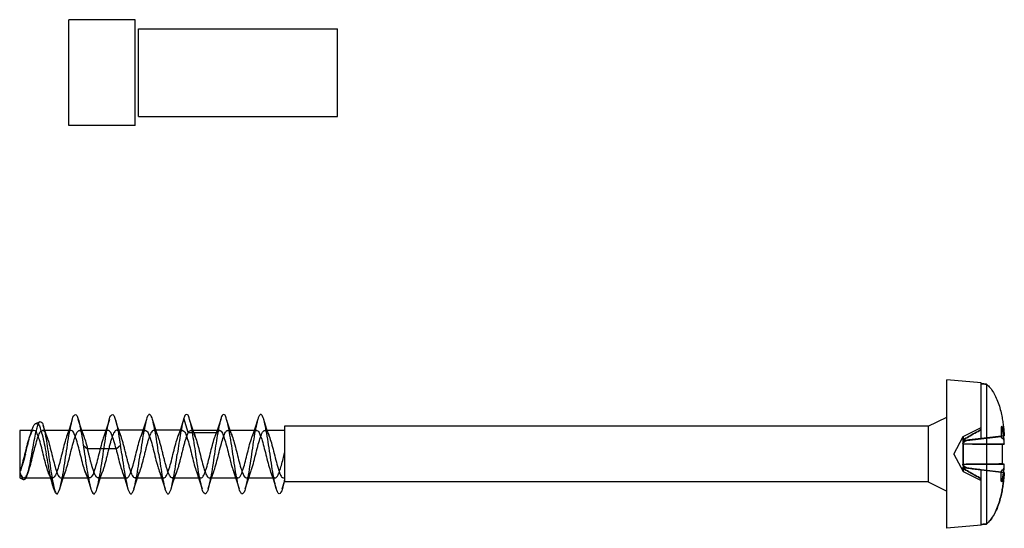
# Model space of a CAD drawing. Header units: millimetres. Extents: x 47 to 247, y 33 to 373.
# Tile 4 of 6: x 130 to 167, y 142 to 162. Entities that reach past the tile are written whole.
import ezdxf

# ---------------------------------------------------------------- set-up
doc = ezdxf.new("R2010")
doc.units = ezdxf.units.MM
doc.header["$LTSCALE"] = 26.395249
doc.layers.get('0').update_dxf_attribs({"linetype": 'CONTINUOUS'})

msp = doc.modelspace()

# ---------------------------------------------------------------- linework, layer by layer
at = {"color": 7}
for p, q in [((134.68, 161.581), (132.18, 161.581)), ((132.18, 157.581), (132.18, 161.581)), ((134.68, 157.581), (134.68, 161.581)), ((134.804, 161.231), (142.321, 161.231)), ((134.804, 157.931), (134.804, 161.231)), ((142.321, 157.931), (142.321, 161.231)), ((134.804, 157.931), (142.321, 157.931)), ((134.68, 157.581), (132.18, 157.581)), ((166.621, 147.867), (165.321, 147.981)), ((165.321, 142.381), (165.321, 147.981)), ((166.621, 145.771), (166.621, 147.867)), ((166.821, 147.82), (166.821, 142.543)), ((136.682, 145.992), (136.521, 146.533)), ((137.921, 146.533), (137.76, 145.992)), ((164.621, 146.231), (165.321, 146.581)), ((130.93, 146.342), (131.093, 146.412)), ((135.06, 146.081), (133.982, 146.081)), ((136.46, 146.081), (135.382, 146.081)), ((137.861, 146.078), (136.784, 146.078)), ((139.261, 146.078), (138.184, 146.078)), ((140.321, 146.078), (139.585, 146.078)), ((164.621, 146.231), (140.321, 146.231)), ((140.321, 146.231), (140.321, 144.131)), ((164.621, 146.231), (164.621, 144.131)), ((165.937, 145.841), (166.621, 146.182)), ((167.404, 146.229), (167.371, 146.206)), ((167.371, 146.206), (167.371, 145.846)), ((167.404, 146.183), (167.371, 146.206)), ((130.859, 146.078), (130.321, 146.078)), ((130.321, 146.078), (130.321, 144.281)), ((130.767, 146.049), (130.693, 145.84)), ((132.26, 146.078), (131.183, 146.078)), ((133.66, 146.077), (132.584, 146.077)), ((137.76, 145.991), (136.682, 145.991)), ((165.586, 145.181), (165.937, 145.841)), ((165.923, 145.686), (166.621, 145.772)), ((165.936, 145.716), (165.923, 145.686)), ((166.074, 145.696), (167.371, 145.846)), ((167.371, 145.846), (166.075, 145.697)), ((166.621, 145.771), (167.49, 145.877)), ((167.49, 145.877), (166.621, 145.771)), ((167.485, 145.869), (167.489, 145.875)), ((167.49, 145.877), (167.487, 145.872)), ((132.721, 145.515), (132.882, 145.381)), ((133.96, 145.381), (132.882, 145.381)), ((133.96, 145.381), (134.121, 145.515)), ((165.923, 145.686), (165.932, 145.685)), ((165.924, 145.686), (165.932, 145.685)), ((167.491, 145.563), (165.924, 145.567)), ((165.925, 145.569), (165.932, 145.569)), ((165.925, 145.569), (167.491, 145.565)), ((165.936, 145.566), (165.928, 145.567)), ((167.414, 145.552), (167.414, 144.81)), ((165.586, 145.181), (165.937, 144.521)), ((165.922, 144.798), (167.491, 144.801)), ((165.922, 144.798), (165.931, 144.798)), ((165.923, 144.676), (165.931, 144.677)), ((167.491, 144.799), (165.924, 144.796)), ((165.936, 144.796), (165.928, 144.796)), ((166.074, 144.666), (167.371, 144.516)), ((166.074, 144.666), (167.371, 144.517)), ((166.621, 142.495), (166.621, 144.592)), ((166.621, 144.592), (167.49, 144.485)), ((167.49, 144.485), (166.621, 144.592)), ((130.321, 144.281), (130.465, 144.219)), ((130.483, 144.285), (131.559, 144.285)), ((130.602, 144.39), (130.648, 144.521)), ((131.883, 144.285), (132.96, 144.285)), ((133.282, 144.281), (134.36, 144.281)), ((134.682, 144.281), (135.76, 144.281)), ((136.082, 144.281), (137.161, 144.281)), ((137.484, 144.284), (138.561, 144.284)), ((138.884, 144.284), (139.962, 144.284)), ((140.284, 144.283), (140.321, 144.283)), ((165.937, 144.521), (166.621, 144.18)), ((167.371, 144.156), (167.371, 144.516)), ((167.485, 144.493), (167.489, 144.488)), ((167.49, 144.485), (167.487, 144.49)), ((140.234, 143.87), (140.321, 144.147)), ((164.621, 144.131), (140.321, 144.131)), ((164.621, 144.131), (165.321, 143.781)), ((167.404, 144.179), (167.371, 144.156)), ((167.404, 144.133), (167.371, 144.156)), ((166.621, 142.495), (165.321, 142.381))]:
    msp.add_line(p, q, dxfattribs=at)
for points in [[(132.308, 146.493), (132.2, 146.149), (132.094, 145.841)], [(132.749, 145.84), (132.643, 146.148), (132.534, 146.491)], [(133.708, 146.492), (133.598, 146.143), (133.494, 145.842)], [(134.148, 145.842), (134.078, 146.043), (134.006, 146.261), (133.934, 146.494)], [(135.108, 146.493), (135, 146.15), (134.894, 145.842)], [(135.548, 145.842), (135.478, 146.043), (135.408, 146.256), (135.334, 146.492)], [(136.508, 146.493), (136.4, 146.15), (136.294, 145.842)], [(136.949, 145.839), (136.843, 146.149), (136.734, 146.494)], [(137.908, 146.493), (137.8, 146.15), (137.694, 145.842)], [(138.349, 145.839), (138.243, 146.148), (138.134, 146.492)], [(139.309, 146.495), (139.2, 146.15), (139.094, 145.841)], [(139.749, 145.839), (139.643, 146.149), (139.534, 146.494)], [(131.348, 145.842), (131.28, 146.037), (131.208, 146.256)], [(131.394, 144.522), (131.491, 144.24), (131.59, 143.93)], [(131.833, 143.868), (131.942, 144.213), (132.049, 144.523)], [(132.794, 144.521), (132.9, 144.213), (133.008, 143.87)], [(133.234, 143.869), (133.306, 144.101), (133.377, 144.318), (133.448, 144.52)], [(134.194, 144.521), (134.3, 144.212), (134.409, 143.868)], [(134.634, 143.869), (134.707, 144.102), (134.778, 144.32), (134.848, 144.52)], [(135.594, 144.52), (135.7, 144.212), (135.808, 143.87)], [(136.034, 143.87), (136.106, 144.102), (136.177, 144.318), (136.248, 144.52)], [(136.994, 144.521), (137.1, 144.212), (137.209, 143.868)], [(137.434, 143.87), (137.543, 144.214), (137.649, 144.523)], [(138.394, 144.522), (138.497, 144.221), (138.608, 143.871)], [(138.834, 143.869), (138.943, 144.214), (139.049, 144.524)], [(139.795, 144.519), (139.9, 144.211), (140.009, 143.868)]]:
    msp.add_lwpolyline(points, dxfattribs=at)
for centre, radius, start, end in [((172.159, 122.609), 23.725, 101.3633, 101.6436), ((171.997, 123.411), 22.906, 101.3596, 101.6499), ((99.843, 89.953), 87.659, 39.49799, 39.61473), ((101.788, 91.561), 85.135, 39.49572, 39.61592), ((158.654, 145.261), 8.842, 1.9641, 2.9005), ((158.705, 145.263), 8.791, 1.9711, 2.9025), ((54.771, 133.466), 80.26, 8.39312, 8.63405), ((99.841, 200.411), 87.662, 320.38527, 320.50201), ((101.723, 198.856), 85.22, 320.38413, 320.50423), ((158.617, 145.103), 8.879, 357.1008, 358.0435), ((158.654, 145.102), 8.842, 357.0995, 358.0359), ((172.16, 167.757), 23.728, 258.3564, 258.6367), ((172.007, 167.003), 22.96, 258.3503, 258.64)]:
    msp.add_arc(centre, radius, start, end, dxfattribs=at)
for points, knots in [([(166.821, 147.82), (166.799, 147.822), (166.754, 147.829), (166.687, 147.829), (166.643, 147.835), (166.621, 147.837)], [0, 0, 0, 0, 0.334885, 0.667694, 1, 1, 1, 1]), ([(166.621, 147.837), (166.643, 147.835), (166.687, 147.829), (166.754, 147.829), (166.799, 147.822), (166.821, 147.82)], [0, 0, 0, 0, 0.332443, 0.665251, 1, 1, 1, 1]), ([(166.821, 147.82), (166.87, 147.778), (166.965, 147.681), (167.087, 147.505), (167.196, 147.292), (167.287, 147.053), (167.356, 146.807), (167.405, 146.578), (167.439, 146.372), (167.463, 146.188), (167.479, 146.026), (167.487, 145.925), (167.49, 145.877)], [0, 0, 0, 0, 0.092065, 0.192174, 0.305422, 0.431988, 0.557323, 0.668592, 0.767339, 0.855018, 0.932275, 1, 1, 1, 1]), ([(132.071, 145.181), (132.095, 145.342), (132.142, 145.646), (132.202, 146.062), (132.288, 146.385), (132.313, 146.592), (132.451, 146.716), (132.532, 146.509), (132.587, 146.299), (132.657, 145.927), (132.699, 145.662), (132.721, 145.515)], [0, 0, 0, 0, 0.175629, 0.332567, 0.454555, 0.532462, 0.564468, 0.610284, 0.704497, 0.83955, 1, 1, 1, 1]), ([(133.471, 145.181), (133.495, 145.341), (133.542, 145.645), (133.603, 146.061), (133.687, 146.385), (133.714, 146.591), (133.85, 146.716), (133.933, 146.512), (133.986, 146.302), (134.057, 145.93), (134.098, 145.664), (134.121, 145.515)], [0, 0, 0, 0, 0.174982, 0.332055, 0.455149, 0.532368, 0.564334, 0.609789, 0.702878, 0.837346, 1, 1, 1, 1]), ([(135.571, 145.181), (135.548, 145.337), (135.503, 145.634), (135.441, 146.036), (135.365, 146.368), (135.327, 146.561), (135.221, 146.718), (135.115, 146.561), (135.077, 146.37), (135.002, 146.039), (134.939, 145.635), (134.894, 145.338), (134.871, 145.181)], [0, 0, 0, 0, 0.151394, 0.288119, 0.396687, 0.467932, 0.50002, 0.532091, 0.602948, 0.711023, 0.847614, 1, 1, 1, 1]), ([(136.521, 146.533), (136.495, 146.457), (136.45, 146.272), (136.391, 145.958), (136.331, 145.585), (136.292, 145.319), (136.271, 145.181)], [0, 0, 0, 0, 0.175343, 0.41373, 0.696028, 1, 1, 1, 1]), ([(136.971, 145.181), (136.95, 145.323), (136.91, 145.597), (136.847, 145.974), (136.791, 146.302), (136.723, 146.504), (136.684, 146.682), (136.546, 146.665), (136.537, 146.578), (136.521, 146.533)], [0, 0, 0, 0, 0.247602, 0.476035, 0.66649, 0.803299, 0.879852, 0.917051, 1, 1, 1, 1]), ([(137.921, 146.533), (137.895, 146.456), (137.85, 146.272), (137.791, 145.959), (137.731, 145.586), (137.692, 145.32), (137.671, 145.181)], [0, 0, 0, 0, 0.176047, 0.413145, 0.694111, 1, 1, 1, 1]), ([(138.371, 145.181), (138.35, 145.323), (138.31, 145.597), (138.247, 145.974), (138.191, 146.302), (138.124, 146.504), (138.083, 146.683), (137.946, 146.664), (137.937, 146.578), (137.921, 146.533)], [0, 0, 0, 0, 0.246978, 0.476635, 0.666505, 0.803513, 0.879968, 0.917265, 1, 1, 1, 1]), ([(139.771, 145.181), (139.748, 145.337), (139.703, 145.633), (139.641, 146.036), (139.565, 146.368), (139.528, 146.562), (139.419, 146.719), (139.314, 146.556), (139.276, 146.362), (139.2, 146.03), (139.139, 145.629), (139.094, 145.335), (139.071, 145.181)], [0, 0, 0, 0, 0.151542, 0.287558, 0.396828, 0.468136, 0.500192, 0.533218, 0.605765, 0.714376, 0.850054, 1, 1, 1, 1]), ([(130.535, 145.181), (130.563, 145.291), (130.615, 145.504), (130.691, 145.803), (130.767, 146.062), (130.834, 146.23), (130.918, 146.367), (131.05, 146.305), (131.1, 146.135), (131.182, 145.892), (131.252, 145.559), (131.301, 145.313), (131.326, 145.181)], [0, 0, 0, 0, 0.134925, 0.261894, 0.371731, 0.450673, 0.495344, 0.528466, 0.595057, 0.699708, 0.839603, 1, 1, 1, 1]), ([(130.779, 145.181), (130.8, 145.298), (130.841, 145.526), (130.9, 145.84), (130.958, 146.115), (131.012, 146.278), (131.07, 146.435), (131.197, 146.362), (131.22, 146.183), (131.295, 145.923), (131.347, 145.572), (131.387, 145.316), (131.407, 145.181)], [0, 0, 0, 0, 0.138634, 0.267974, 0.376264, 0.453645, 0.495353, 0.522722, 0.589656, 0.697901, 0.84079, 1, 1, 1, 1]), ([(136.682, 145.992), (136.666, 145.964), (136.636, 145.9), (136.596, 145.791), (136.556, 145.661), (136.516, 145.514), (136.475, 145.355), (136.434, 145.191), (136.393, 145.026), (136.353, 144.867), (136.312, 144.719), (136.272, 144.587), (136.232, 144.474), (136.192, 144.384), (136.152, 144.321), (136.109, 144.281), (136.057, 144.28), (136.013, 144.319), (135.974, 144.381), (135.934, 144.469), (135.893, 144.581), (135.853, 144.713), (135.813, 144.861), (135.772, 145.02), (135.731, 145.184), (135.69, 145.349), (135.649, 145.508), (135.609, 145.655), (135.569, 145.786), (135.529, 145.897), (135.488, 145.984), (135.449, 146.045), (135.405, 146.083), (135.352, 146.08), (135.31, 146.039), (135.27, 145.975), (135.23, 145.884), (135.19, 145.77), (135.149, 145.635), (135.108, 145.486), (135.068, 145.327), (135.027, 145.162), (134.986, 144.998), (134.946, 144.84), (134.905, 144.693), (134.864, 144.563), (134.824, 144.455), (134.784, 144.371), (134.745, 144.312), (134.7, 144.277), (134.647, 144.285), (134.606, 144.329), (134.566, 144.395), (134.526, 144.488), (134.486, 144.603), (134.446, 144.739), (134.405, 144.89), (134.364, 145.051), (134.324, 145.215), (134.283, 145.377), (134.243, 145.534), (134.202, 145.679), (134.162, 145.808), (134.121, 145.915), (134.081, 145.997), (134.042, 146.053), (133.996, 146.086), (133.944, 146.075), (133.903, 146.03), (133.863, 145.961), (133.824, 145.867), (133.783, 145.751), (133.743, 145.615), (133.702, 145.463), (133.662, 145.302), (133.621, 145.137), (133.58, 144.974), (133.54, 144.819), (133.5, 144.676), (133.46, 144.549), (133.42, 144.444), (133.379, 144.362), (133.341, 144.307), (133.294, 144.276), (133.243, 144.289), (133.205, 144.331), (133.171, 144.387), (133.141, 144.453), (133.114, 144.524), (133.09, 144.595), (133.068, 144.665), (133.048, 144.732), (133.031, 144.795), (133.015, 144.854), (133, 144.909), (132.987, 144.959), (132.976, 145.006), (132.965, 145.049), (132.955, 145.089), (132.946, 145.125), (132.937, 145.158), (132.93, 145.188), (132.923, 145.216), (132.917, 145.242), (132.911, 145.265), (132.906, 145.287), (132.9, 145.306), (132.895, 145.324), (132.892, 145.341), (132.89, 145.356), (132.887, 145.369), (132.885, 145.379), (132.882, 145.381)], [0, 0, 0, 0, 0.008677, 0.019373, 0.031872, 0.045893, 0.061057, 0.076814, 0.092472, 0.107569, 0.121675, 0.134466, 0.145565, 0.154561, 0.161313, 0.16604, 0.169797, 0.174444, 0.181113, 0.190037, 0.201008, 0.213711, 0.227821, 0.242922, 0.258657, 0.274367, 0.289536, 0.303587, 0.316209, 0.327052, 0.335875, 0.342461, 0.347096, 0.350876, 0.355697, 0.362501, 0.371594, 0.382766, 0.395749, 0.410032, 0.425216, 0.440802, 0.456456, 0.471559, 0.48568, 0.498172, 0.508795, 0.517296, 0.523645, 0.52812, 0.531966, 0.536992, 0.544035, 0.553199, 0.564473, 0.577517, 0.592046, 0.607349, 0.622968, 0.638374, 0.653284, 0.667197, 0.679715, 0.690227, 0.698588, 0.704717, 0.709053, 0.71288, 0.718049, 0.725289, 0.734671, 0.745986, 0.759068, 0.773514, 0.788979, 0.804656, 0.820119, 0.834916, 0.848668, 0.860939, 0.871295, 0.879552, 0.885646, 0.889915, 0.893786, 0.89883, 0.905022, 0.911795, 0.918779, 0.925715, 0.932431, 0.938816, 0.944812, 0.9504, 0.955578, 0.960358, 0.964759, 0.968803, 0.972513, 0.975914, 0.979031, 0.981886, 0.984502, 0.986899, 0.989097, 0.991113, 0.992959, 0.994652, 0.996191, 0.9976, 0.99886, 1, 1, 1, 1]), ([(133.96, 145.381), (133.988, 145.271), (134.042, 145.056), (134.115, 144.755), (134.199, 144.512), (134.254, 144.344), (134.383, 144.253), (134.484, 144.397), (134.548, 144.575), (134.628, 144.847), (134.704, 145.155), (134.781, 145.465), (134.858, 145.749), (134.93, 145.938), (135.012, 146.098), (135.155, 146.047), (135.209, 145.879), (135.293, 145.654), (135.366, 145.357), (135.446, 145.04), (135.519, 144.738), (135.604, 144.501), (135.658, 144.331), (135.794, 144.257), (135.885, 144.406), (135.952, 144.585), (136.031, 144.86), (136.108, 145.171), (136.185, 145.484), (136.264, 145.765), (136.333, 145.948), (136.421, 146.103), (136.56, 146.037), (136.614, 145.867), (136.699, 145.633), (136.772, 145.333), (136.852, 145.016), (136.925, 144.718), (137.009, 144.489), (137.063, 144.32), (137.205, 144.262), (137.289, 144.42), (137.36, 144.604), (137.437, 144.884), (137.513, 145.194), (137.59, 145.504), (137.667, 145.772), (137.725, 145.93), (137.76, 145.992)], [0, 0, 0, 0, 0.031284, 0.060955, 0.085375, 0.10161, 0.110227, 0.120748, 0.140067, 0.166746, 0.19695, 0.227553, 0.25519, 0.275919, 0.287732, 0.295605, 0.310574, 0.33373, 0.362712, 0.394212, 0.423867, 0.447944, 0.463794, 0.472001, 0.482905, 0.502359, 0.529037, 0.559827, 0.590859, 0.618077, 0.63815, 0.649415, 0.657495, 0.673162, 0.69706, 0.726429, 0.757834, 0.787086, 0.810449, 0.825756, 0.833797, 0.845433, 0.865646, 0.89279, 0.923231, 0.954034, 0.980545, 1, 1, 1, 1]), ([(136.682, 145.991), (136.702, 146.025), (136.75, 146.103), (136.885, 146.03), (136.938, 145.86), (137.026, 145.617), (137.1, 145.307), (137.183, 144.979), (137.259, 144.679), (137.339, 144.462), (137.403, 144.3), (137.546, 144.278), (137.617, 144.444), (137.695, 144.642), (137.77, 144.933), (137.849, 145.252), (137.927, 145.557), (138.005, 145.817), (138.066, 145.984), (138.172, 146.106), (138.294, 146.007), (138.348, 145.837), (138.432, 145.589), (138.505, 145.286), (138.585, 144.971), (138.66, 144.677), (138.739, 144.463), (138.801, 144.303), (138.942, 144.275), (139.013, 144.435), (139.09, 144.626), (139.165, 144.912), (139.243, 145.228), (139.321, 145.536), (139.4, 145.804), (139.463, 145.977), (139.567, 146.106), (139.693, 146.011), (139.747, 145.837), (139.832, 145.59), (139.906, 145.282), (139.988, 144.964), (140.062, 144.667), (140.143, 144.454), (140.204, 144.299), (140.298, 144.281), (140.321, 144.296)], [0, 0, 0, 0, 0.011828, 0.020781, 0.037853, 0.064315, 0.098592, 0.133245, 0.16605, 0.190413, 0.205065, 0.213396, 0.226984, 0.250678, 0.281585, 0.315353, 0.349422, 0.376439, 0.39541, 0.406089, 0.415608, 0.433924, 0.461084, 0.493407, 0.527317, 0.559019, 0.583186, 0.597977, 0.606266, 0.619452, 0.641771, 0.67243, 0.706042, 0.739925, 0.768311, 0.787941, 0.799002, 0.808307, 0.826871, 0.854407, 0.886218, 0.921814, 0.953202, 0.97714, 0.991792, 1, 1, 1, 1]), ([(137.76, 145.992), (137.78, 146.025), (137.827, 146.102), (137.96, 146.034), (138.013, 145.866), (138.096, 145.634), (138.171, 145.34), (138.248, 145.029), (138.32, 144.736), (138.403, 144.502), (138.457, 144.337), (138.589, 144.259), (138.685, 144.401), (138.747, 144.58), (138.828, 144.847), (138.903, 145.15), (138.978, 145.458), (139.055, 145.74), (139.129, 145.932), (139.204, 146.087), (139.347, 146.059), (139.404, 145.889), (139.485, 145.677), (139.559, 145.389), (139.635, 145.08), (139.709, 144.776), (139.795, 144.524), (139.851, 144.351), (139.975, 144.257), (140.077, 144.379), (140.132, 144.538), (140.203, 144.759), (140.264, 144.993), (140.302, 145.15), (140.321, 145.225)], [0, 0, 0, 0, 0.016604, 0.029079, 0.052342, 0.089797, 0.134515, 0.180925, 0.226067, 0.26232, 0.286447, 0.299517, 0.315892, 0.34518, 0.386355, 0.431626, 0.478604, 0.521638, 0.553113, 0.571654, 0.583462, 0.6053, 0.640521, 0.683568, 0.729804, 0.77655, 0.816342, 0.842111, 0.855539, 0.870267, 0.89694, 0.931519, 0.967141, 1, 1, 1, 1]), ([(166.621, 146.108), (166.54, 146.064), (166.382, 145.977), (166.153, 145.847), (166.007, 145.759), (165.936, 145.715)], [0, 0, 0, 0, 0.350111, 0.683407, 1, 1, 1, 1]), ([(165.936, 145.716), (166.007, 145.76), (166.153, 145.848), (166.382, 145.978), (166.54, 146.064), (166.621, 146.108)], [0, 0, 0, 0, 0.315452, 0.648836, 1, 1, 1, 1]), ([(167.404, 146.229), (167.404, 146.224), (167.403, 146.214), (167.403, 146.199), (167.404, 146.189), (167.404, 146.183)], [0, 0, 0, 0, 0.334163, 0.665837, 1, 1, 1, 1]), ([(167.404, 146.23), (167.416, 146.193), (167.439, 146.117), (167.465, 145.996), (167.479, 145.912), (167.485, 145.869)], [0, 0, 0, 0, 0.31173, 0.644819, 1, 1, 1, 1]), ([(167.485, 145.869), (167.479, 145.913), (167.465, 145.996), (167.439, 146.117), (167.416, 146.193), (167.404, 146.23)], [0, 0, 0, 0, 0.355162, 0.688278, 1, 1, 1, 1]), ([(167.485, 145.708), (167.479, 145.761), (167.465, 145.868), (167.438, 146.026), (167.416, 146.131), (167.404, 146.183)], [0, 0, 0, 0, 0.333789, 0.666329, 1, 1, 1, 1]), ([(130.321, 144.506), (130.342, 144.447), (130.367, 144.359), (130.493, 144.255), (130.601, 144.381), (130.661, 144.554), (130.743, 144.815), (130.816, 145.118), (130.894, 145.429), (130.97, 145.714), (131.045, 145.916), (131.114, 146.079), (131.262, 146.068), (131.323, 145.898), (131.405, 145.688), (131.479, 145.396), (131.555, 145.086), (131.631, 144.786), (131.712, 144.534), (131.769, 144.363), (131.887, 144.255), (132, 144.375), (132.058, 144.551), (132.142, 144.813), (132.216, 145.121), (132.296, 145.435), (132.373, 145.724), (132.446, 145.922), (132.523, 146.089), (132.672, 146.054), (132.728, 145.884), (132.812, 145.667), (132.856, 145.482), (132.882, 145.381)], [0, 0, 0, 0, 0.026811, 0.041383, 0.056559, 0.084733, 0.125421, 0.172393, 0.219543, 0.264363, 0.297352, 0.31768, 0.329936, 0.351025, 0.386609, 0.431512, 0.478957, 0.525126, 0.565201, 0.591723, 0.606144, 0.621083, 0.649243, 0.690511, 0.737574, 0.786306, 0.830942, 0.863753, 0.884231, 0.89659, 0.918912, 0.955216, 1, 1, 1, 1]), ([(133.96, 145.381), (133.934, 145.482), (133.887, 145.668), (133.806, 145.887), (133.748, 146.056), (133.6, 146.089), (133.523, 145.916), (133.446, 145.713), (133.368, 145.418), (133.291, 145.103), (133.215, 144.799), (133.133, 144.543), (133.077, 144.369), (132.96, 144.255), (132.844, 144.369), (132.786, 144.544), (132.702, 144.802), (132.629, 145.106), (132.551, 145.417), (132.475, 145.705), (132.399, 145.91), (132.333, 146.071), (132.19, 146.077), (132.123, 145.913), (132.044, 145.709), (131.969, 145.419), (131.892, 145.107), (131.816, 144.805), (131.735, 144.547), (131.677, 144.374), (131.567, 144.256), (131.446, 144.361), (131.39, 144.536), (131.305, 144.791), (131.232, 145.096), (131.153, 145.409), (131.078, 145.699), (131, 145.907), (130.935, 146.071), (130.789, 146.076), (130.721, 145.908), (130.641, 145.701), (130.565, 145.404), (130.488, 145.088), (130.409, 144.784), (130.353, 144.592), (130.321, 144.506)], [0, 0, 0, 0, 0.030365, 0.054958, 0.06981, 0.078081, 0.091973, 0.115153, 0.146053, 0.178691, 0.209793, 0.237229, 0.255712, 0.265576, 0.275526, 0.293996, 0.321668, 0.353154, 0.38511, 0.415262, 0.438284, 0.451823, 0.459847, 0.473415, 0.496419, 0.526734, 0.558931, 0.590222, 0.617562, 0.63615, 0.646122, 0.655681, 0.67389, 0.701471, 0.733003, 0.765125, 0.795599, 0.81861, 0.832645, 0.840828, 0.854223, 0.87843, 0.908883, 0.941726, 0.97347, 1, 1, 1, 1]), ([(166.621, 145.771), (166.543, 145.762), (166.388, 145.743), (166.156, 145.716), (166.002, 145.696), (165.925, 145.686)], [0, 0, 0, 0, 0.335205, 0.668297, 1, 1, 1, 1]), ([(165.936, 145.715), (165.935, 145.712), (165.932, 145.705), (165.928, 145.696), (165.926, 145.69), (165.925, 145.686)], [0, 0, 0, 0, 0.344726, 0.664815, 1, 1, 1, 1]), ([(165.936, 145.716), (165.936, 145.739), (165.937, 145.776), (165.937, 145.818), (165.937, 145.837), (165.937, 145.841)], [0, 0, 0, 0, 0.549872, 0.88853, 1, 1, 1, 1]), ([(165.937, 145.841), (165.937, 145.836), (165.937, 145.818), (165.937, 145.775), (165.936, 145.738), (165.936, 145.715)], [0, 0, 0, 0, 0.112455, 0.448973, 1, 1, 1, 1]), ([(132.721, 145.515), (132.722, 145.512), (132.724, 145.504), (132.726, 145.491), (132.728, 145.477), (132.73, 145.462), (132.732, 145.445), (132.734, 145.427), (132.737, 145.408), (132.74, 145.387), (132.744, 145.364), (132.748, 145.339), (132.752, 145.312), (132.756, 145.283), (132.761, 145.251), (132.766, 145.217), (132.769, 145.193), (132.771, 145.181)], [0, 0, 0, 0, 0.032236, 0.071421, 0.113536, 0.159174, 0.208604, 0.262215, 0.319951, 0.382498, 0.450459, 0.524494, 0.604943, 0.692243, 0.786804, 0.88919, 1, 1, 1, 1]), ([(165.924, 145.567), (165.925, 145.571), (165.927, 145.58), (165.932, 145.593), (165.935, 145.602), (165.936, 145.606)], [0, 0, 0, 0, 0.332202, 0.663881, 1, 1, 1, 1]), ([(165.924, 145.569), (165.926, 145.573), (165.928, 145.581), (165.932, 145.594), (165.935, 145.602), (165.936, 145.606)], [0, 0, 0, 0, 0.334054, 0.648154, 1, 1, 1, 1]), ([(166.075, 145.697), (166.059, 145.695), (166.028, 145.693), (165.982, 145.689), (165.951, 145.687), (165.936, 145.686)], [0, 0, 0, 0, 0.338019, 0.67059, 1, 1, 1, 1]), ([(166.075, 145.697), (166.059, 145.687), (166.028, 145.667), (165.981, 145.638), (165.951, 145.617), (165.936, 145.606)], [0, 0, 0, 0, 0.334558, 0.666083, 1, 1, 1, 1]), ([(166.074, 145.696), (166.059, 145.687), (166.028, 145.667), (165.981, 145.638), (165.951, 145.617), (165.936, 145.606)], [0, 0, 0, 0, 0.334482, 0.665951, 1, 1, 1, 1]), ([(165.936, 145.686), (165.951, 145.687), (165.982, 145.688), (166.028, 145.693), (166.059, 145.695), (166.074, 145.696)], [0, 0, 0, 0, 0.329424, 0.661974, 1, 1, 1, 1]), ([(165.936, 145.606), (165.936, 145.615), (165.937, 145.634), (165.937, 145.66), (165.936, 145.677), (165.936, 145.685)], [0, 0, 0, 0, 0.346172, 0.702524, 1, 1, 1, 1]), ([(165.936, 145.685), (165.936, 145.677), (165.937, 145.66), (165.937, 145.634), (165.936, 145.615), (165.936, 145.606)], [0, 0, 0, 0, 0.297241, 0.653158, 1, 1, 1, 1]), ([(165.936, 145.569), (165.936, 145.507), (165.937, 145.379), (165.936, 145.183), (165.937, 144.986), (165.936, 144.858), (165.936, 144.796)], [0, 0, 0, 0, 0.237781, 0.499331, 0.76045, 1, 1, 1, 1]), ([(165.936, 145.568), (166.084, 145.567), (166.396, 145.563), (166.888, 145.558), (167.234, 145.554), (167.414, 145.552)], [0, 0, 0, 0, 0.29938, 0.633477, 1, 1, 1, 1]), ([(165.936, 144.798), (165.936, 144.859), (165.937, 144.987), (165.936, 145.182), (165.937, 145.377), (165.936, 145.505), (165.936, 145.567)], [0, 0, 0, 0, 0.238419, 0.499879, 0.760487, 1, 1, 1, 1]), ([(165.936, 145.566), (166.092, 145.565), (166.412, 145.561), (166.905, 145.557), (167.242, 145.554), (167.414, 145.552)], [0, 0, 0, 0, 0.316427, 0.650309, 1, 1, 1, 1]), ([(167.491, 145.565), (167.485, 145.563), (167.471, 145.56), (167.445, 145.556), (167.426, 145.554), (167.414, 145.552)], [0, 0, 0, 0, 0.23468, 0.558062, 1, 1, 1, 1]), ([(167.414, 145.552), (167.426, 145.553), (167.446, 145.555), (167.471, 145.559), (167.485, 145.562), (167.491, 145.563)], [0, 0, 0, 0, 0.449581, 0.771484, 1, 1, 1, 1]), ([(130.535, 145.181), (130.513, 145.094), (130.469, 144.927), (130.402, 144.701), (130.349, 144.563), (130.321, 144.506)], [0, 0, 0, 0, 0.378999, 0.729608, 1, 1, 1, 1]), ([(130.321, 144.504), (130.34, 144.444), (130.376, 144.356), (130.427, 144.212), (130.551, 144.229), (130.594, 144.379), (130.66, 144.569), (130.718, 144.855), (130.758, 145.064), (130.779, 145.181)], [0, 0, 0, 0, 0.139688, 0.228227, 0.275872, 0.370071, 0.529696, 0.73961, 1, 1, 1, 1]), ([(131.721, 143.681), (131.681, 143.698), (131.623, 143.824), (131.553, 144.043), (131.479, 144.374), (131.404, 144.763), (131.352, 145.041), (131.326, 145.181)], [0, 0, 0, 0, 0.08263, 0.237241, 0.458701, 0.725817, 1, 1, 1, 1]), ([(131.407, 145.181), (131.428, 145.034), (131.47, 144.75), (131.529, 144.358), (131.586, 144.031), (131.643, 143.824), (131.685, 143.697), (131.721, 143.681)], [0, 0, 0, 0, 0.289718, 0.55753, 0.774706, 0.92437, 1, 1, 1, 1]), ([(131.721, 143.681), (131.755, 143.681), (131.819, 143.805), (131.871, 143.999), (131.941, 144.333), (132.004, 144.734), (132.048, 145.028), (132.071, 145.181)], [0, 0, 0, 0, 0.066479, 0.210515, 0.428941, 0.702539, 1, 1, 1, 1]), ([(132.771, 145.181), (132.794, 145.025), (132.84, 144.726), (132.902, 144.322), (132.978, 143.991), (133.016, 143.798), (133.123, 143.644), (133.227, 143.803), (133.266, 143.995), (133.341, 144.326), (133.403, 144.728), (133.448, 145.025), (133.471, 145.181)], [0, 0, 0, 0, 0.152235, 0.289614, 0.398121, 0.468515, 0.500162, 0.532598, 0.604092, 0.712032, 0.848067, 1, 1, 1, 1]), ([(134.171, 145.181), (134.194, 145.027), (134.239, 144.731), (134.3, 144.328), (134.378, 143.995), (134.414, 143.8), (134.524, 143.644), (134.628, 143.806), (134.667, 144.001), (134.742, 144.336), (134.804, 144.736), (134.848, 145.029), (134.871, 145.181)], [0, 0, 0, 0, 0.149932, 0.287276, 0.3969, 0.468341, 0.500288, 0.533222, 0.605775, 0.715665, 0.851584, 1, 1, 1, 1]), ([(135.571, 145.181), (135.594, 145.026), (135.639, 144.73), (135.701, 144.33), (135.775, 143.998), (135.814, 143.805), (135.92, 143.643), (136.028, 143.802), (136.065, 143.996), (136.141, 144.327), (136.203, 144.729), (136.248, 145.026), (136.271, 145.181)], [0, 0, 0, 0, 0.151218, 0.286604, 0.394917, 0.467044, 0.499828, 0.532257, 0.604161, 0.712508, 0.848442, 1, 1, 1, 1]), ([(137.671, 145.181), (137.648, 145.027), (137.604, 144.734), (137.542, 144.334), (137.468, 144), (137.427, 143.807), (137.325, 143.644), (137.215, 143.797), (137.179, 143.992), (137.101, 144.324), (137.04, 144.728), (136.994, 145.026), (136.971, 145.181)], [0, 0, 0, 0, 0.149667, 0.285017, 0.394329, 0.466429, 0.499516, 0.531053, 0.602099, 0.711152, 0.848587, 1, 1, 1, 1]), ([(139.071, 145.181), (139.048, 145.025), (139.002, 144.726), (138.941, 144.322), (138.863, 143.991), (138.828, 143.797), (138.716, 143.643), (138.614, 143.811), (138.574, 144.004), (138.5, 144.339), (138.438, 144.737), (138.394, 145.03), (138.371, 145.181)], [0, 0, 0, 0, 0.152464, 0.289427, 0.397781, 0.468932, 0.500588, 0.534181, 0.607386, 0.716365, 0.852332, 1, 1, 1, 1]), ([(140.321, 144.246), (140.302, 144.143), (140.257, 143.968), (140.224, 143.783), (140.11, 143.646), (140.016, 143.813), (139.972, 144.004), (139.901, 144.337), (139.838, 144.735), (139.794, 145.028), (139.771, 145.181)], [0, 0, 0, 0, 0.145349, 0.241109, 0.283253, 0.332069, 0.436115, 0.591741, 0.785127, 1, 1, 1, 1]), ([(165.936, 144.756), (165.935, 144.761), (165.931, 144.77), (165.927, 144.784), (165.924, 144.793), (165.922, 144.798)], [0, 0, 0, 0, 0.338857, 0.65776, 1, 1, 1, 1]), ([(166.621, 144.591), (166.543, 144.6), (166.388, 144.619), (166.155, 144.647), (166.001, 144.667), (165.923, 144.676)], [0, 0, 0, 0, 0.335246, 0.668312, 1, 1, 1, 1]), ([(165.936, 144.645), (165.935, 144.648), (165.932, 144.655), (165.927, 144.665), (165.925, 144.673), (165.923, 144.676)], [0, 0, 0, 0, 0.345331, 0.665298, 1, 1, 1, 1]), ([(165.924, 144.795), (165.925, 144.791), (165.927, 144.782), (165.932, 144.769), (165.935, 144.761), (165.936, 144.756)], [0, 0, 0, 0, 0.324782, 0.656271, 1, 1, 1, 1]), ([(165.927, 144.675), (165.928, 144.671), (165.927, 144.665), (165.933, 144.656), (165.935, 144.649), (165.936, 144.646)], [0, 0, 0, 0, 0.334055, 0.646162, 1, 1, 1, 1]), ([(165.927, 144.675), (166.004, 144.665), (166.158, 144.645), (166.39, 144.619), (166.544, 144.6), (166.621, 144.591)], [0, 0, 0, 0, 0.334059, 0.66688, 1, 1, 1, 1]), ([(167.414, 144.81), (167.235, 144.809), (166.891, 144.805), (166.398, 144.801), (166.085, 144.798), (165.936, 144.796)], [0, 0, 0, 0, 0.363908, 0.697699, 1, 1, 1, 1]), ([(165.936, 144.798), (166.084, 144.799), (166.396, 144.802), (166.889, 144.806), (167.234, 144.809), (167.414, 144.81)], [0, 0, 0, 0, 0.300062, 0.634127, 1, 1, 1, 1]), ([(166.074, 144.666), (166.059, 144.676), (166.028, 144.695), (165.981, 144.725), (165.951, 144.746), (165.936, 144.756)], [0, 0, 0, 0, 0.334482, 0.665951, 1, 1, 1, 1]), ([(165.936, 144.756), (165.951, 144.746), (165.981, 144.725), (166.027, 144.695), (166.058, 144.676), (166.074, 144.666)], [0, 0, 0, 0, 0.333899, 0.665298, 1, 1, 1, 1]), ([(165.936, 144.756), (165.936, 144.747), (165.937, 144.729), (165.937, 144.702), (165.936, 144.685), (165.936, 144.677)], [0, 0, 0, 0, 0.346293, 0.702797, 1, 1, 1, 1]), ([(165.936, 144.756), (165.936, 144.747), (165.937, 144.728), (165.937, 144.702), (165.936, 144.685), (165.936, 144.677)], [0, 0, 0, 0, 0.344607, 0.700891, 1, 1, 1, 1]), ([(165.936, 144.677), (165.951, 144.675), (165.982, 144.674), (166.028, 144.67), (166.059, 144.667), (166.074, 144.666)], [0, 0, 0, 0, 0.329368, 0.66187, 1, 1, 1, 1]), ([(166.074, 144.666), (166.058, 144.667), (166.028, 144.67), (165.982, 144.674), (165.951, 144.676), (165.936, 144.677)], [0, 0, 0, 0, 0.338346, 0.670848, 1, 1, 1, 1]), ([(165.936, 144.646), (166.007, 144.602), (166.153, 144.514), (166.382, 144.385), (166.54, 144.298), (166.621, 144.254)], [0, 0, 0, 0, 0.315459, 0.648834, 1, 1, 1, 1]), ([(165.936, 144.646), (165.936, 144.623), (165.937, 144.586), (165.937, 144.545), (165.937, 144.526), (165.937, 144.521)], [0, 0, 0, 0, 0.549903, 0.888606, 1, 1, 1, 1]), ([(166.621, 144.254), (166.54, 144.298), (166.383, 144.384), (166.154, 144.513), (166.007, 144.601), (165.936, 144.645)], [0, 0, 0, 0, 0.34978, 0.68303, 1, 1, 1, 1]), ([(165.937, 144.521), (165.937, 144.526), (165.937, 144.544), (165.937, 144.585), (165.936, 144.622), (165.936, 144.645)], [0, 0, 0, 0, 0.112116, 0.448253, 1, 1, 1, 1]), ([(167.404, 144.179), (167.416, 144.231), (167.438, 144.336), (167.465, 144.495), (167.479, 144.601), (167.485, 144.654)], [0, 0, 0, 0, 0.33368, 0.666194, 1, 1, 1, 1]), ([(167.414, 144.81), (167.426, 144.809), (167.446, 144.807), (167.471, 144.803), (167.485, 144.8), (167.491, 144.799)], [0, 0, 0, 0, 0.449581, 0.771484, 1, 1, 1, 1]), ([(167.491, 144.801), (167.485, 144.802), (167.471, 144.804), (167.445, 144.807), (167.426, 144.809), (167.414, 144.81)], [0, 0, 0, 0, 0.233593, 0.556974, 1, 1, 1, 1]), ([(167.49, 144.485), (167.487, 144.438), (167.479, 144.336), (167.462, 144.173), (167.439, 143.989), (167.405, 143.783), (167.356, 143.554), (167.288, 143.311), (167.197, 143.072), (167.088, 142.859), (166.965, 142.682), (166.87, 142.585), (166.821, 142.542)], [0, 0, 0, 0, 0.067937, 0.145405, 0.233357, 0.332443, 0.44336, 0.56701, 0.693106, 0.807123, 0.907638, 1, 1, 1, 1]), ([(166.821, 142.542), (166.87, 142.584), (166.965, 142.681), (167.087, 142.857), (167.196, 143.07), (167.287, 143.31), (167.356, 143.555), (167.405, 143.785), (167.439, 143.991), (167.463, 144.174), (167.479, 144.336), (167.487, 144.438), (167.49, 144.485)], [0, 0, 0, 0, 0.092065, 0.192174, 0.305421, 0.431988, 0.557323, 0.668592, 0.767339, 0.855018, 0.932275, 1, 1, 1, 1]), ([(167.404, 144.133), (167.416, 144.169), (167.439, 144.245), (167.465, 144.366), (167.479, 144.45), (167.485, 144.493)], [0, 0, 0, 0, 0.311728, 0.644817, 1, 1, 1, 1]), ([(167.485, 144.493), (167.479, 144.45), (167.465, 144.366), (167.439, 144.245), (167.416, 144.169), (167.404, 144.133)], [0, 0, 0, 0, 0.35516, 0.688275, 1, 1, 1, 1]), ([(167.404, 144.133), (167.404, 144.138), (167.403, 144.148), (167.403, 144.164), (167.404, 144.174), (167.404, 144.179)], [0, 0, 0, 0, 0.334163, 0.665837, 1, 1, 1, 1]), ([(166.821, 142.542), (166.799, 142.54), (166.754, 142.534), (166.687, 142.534), (166.643, 142.527), (166.621, 142.525)], [0, 0, 0, 0, 0.334885, 0.667694, 1, 1, 1, 1]), ([(166.621, 142.525), (166.643, 142.527), (166.687, 142.534), (166.754, 142.534), (166.799, 142.54), (166.821, 142.542)], [0, 0, 0, 0, 0.332442, 0.665251, 1, 1, 1, 1])]:
    msp.add_open_spline(points, degree=3, knots=knots, dxfattribs=at)
msp.add_open_spline([(165.936, 144.677), (165.933, 144.677), (165.929, 144.679), (165.928, 144.677)], degree=3, dxfattribs=at)

doc.saveas('drawing.dxf')
